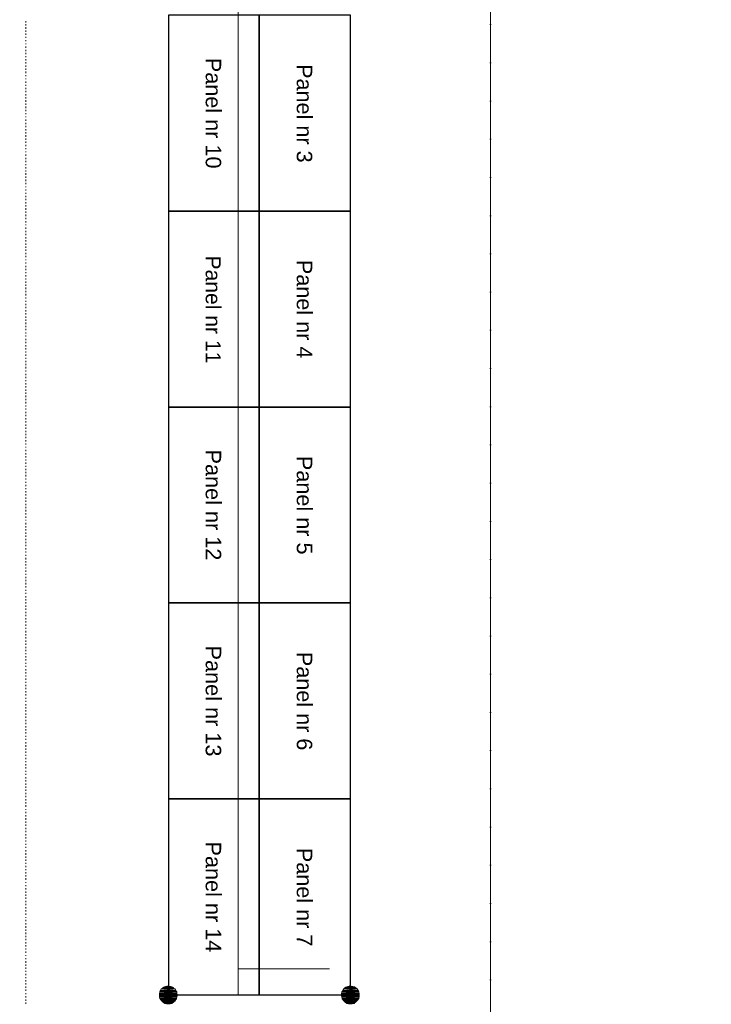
# Model space of a CAD drawing. Header units: centimetres. Extents: x -16053 to 7031, y -7778 to 254.
# Tile 169 of 256: x -5282 to -4629, y -3597 to -2667. Entities that reach past the tile are written whole.
import ezdxf

# ---------------------------------------------------------------- set-up
doc = ezdxf.new("R2010")
doc.units = ezdxf.units.CM
doc.header["$MEASUREMENT"] = 0
doc.linetypes.add('ACAD_ISO10W100', pattern=[18, 12, -3, 0, -3])
doc.layers.get('0').update_dxf_attribs({"linetype": 'CONTINUOUS'})
doc.layers.add('ODGROMÓWKA', color=3, linetype='ACAD_ISO10W100', lineweight=13)
doc.styles.add('Arial$001', font='arial.ttf', dxfattribs={"height": 2.232})

# ---------------------------------------------------------------- blocks, each defined once
blk = doc.blocks.new('G$C4A19DF77')
h = blk.add_hatch(color=1)
h.paths.add_polyline_path([(14.097, 122.84), (12.79, 122.84), (14.18, 122.708)])
h.paths.add_polyline_path([(12.79, 122.84), (14.18, 122.708), (12.741, 122.708)])
h = blk.add_hatch(color=1)
h.paths.add_polyline_path([(13.965, 122.923), (12.906, 122.923), (14.097, 122.84)])
h.paths.add_polyline_path([(12.906, 122.923), (14.097, 122.84), (12.823, 122.84)])
h.paths.add_polyline_path([(14.097, 122.84), (12.823, 122.84), (12.79, 122.84)])
h = blk.add_hatch(color=1)
h.paths.add_polyline_path([(13.965, 122.956), (12.956, 122.956), (13.965, 122.923)])
h.paths.add_polyline_path([(12.956, 122.956), (13.965, 122.923), (12.906, 122.923)])
h = blk.add_hatch(color=1)
h.paths.add_polyline_path([(13.849, 123.006), (13.039, 123.006), (13.965, 122.956)])
h.paths.add_polyline_path([(13.039, 123.006), (13.965, 122.956), (12.956, 122.956)])
h = blk.add_hatch(color=1)
h.paths.add_polyline_path([(13.8, 123.039), (13.088, 123.039), (13.849, 123.006)])
h.paths.add_polyline_path([(13.088, 123.039), (13.849, 123.006), (13.039, 123.006)])
h = blk.add_hatch(color=1)
h.paths.add_polyline_path([(13.717, 123.088), (13.204, 123.088), (13.8, 123.039)])
h.paths.add_polyline_path([(13.204, 123.088), (13.8, 123.039), (13.088, 123.039)])
h = blk.add_hatch(color=1)
h.paths.add_polyline_path([(13.551, 123.121), (13.336, 123.121), (13.684, 123.088)])
h.paths.add_polyline_path([(13.336, 123.121), (13.684, 123.088), (13.254, 123.088)])
h = blk.add_hatch(color=1)
h.paths.add_polyline_path([(31.306, 122.84), (30.032, 122.84), (31.388, 122.708)])
h.paths.add_polyline_path([(30.032, 122.84), (31.388, 122.708), (29.949, 122.708)])
h = blk.add_hatch(color=1)
h.paths.add_polyline_path([(31.206, 122.923), (30.114, 122.923), (31.306, 122.84)])
h.paths.add_polyline_path([(30.114, 122.923), (31.306, 122.84), (30.032, 122.84)])
h.paths.add_polyline_path([(31.306, 122.84), (30.032, 122.84)])
h.paths.add_polyline_path([(30.032, 122.84), (31.306, 122.84), (31.289, 122.84)])
h = blk.add_hatch(color=1)
h.paths.add_polyline_path([(31.173, 122.956), (30.147, 122.956), (31.206, 122.923)])
h.paths.add_polyline_path([(30.147, 122.956), (31.206, 122.923), (30.114, 122.923)])
h = blk.add_hatch(color=1)
h.paths.add_polyline_path([(31.091, 123.006), (30.247, 123.006), (31.173, 122.956)])
h.paths.add_polyline_path([(30.247, 123.006), (31.173, 122.956), (30.147, 122.956)])
h = blk.add_hatch(color=1)
h.paths.add_polyline_path([(31.041, 123.039), (30.329, 123.039), (31.091, 123.006)])
h.paths.add_polyline_path([(30.329, 123.039), (31.091, 123.006), (30.247, 123.006)])
h = blk.add_hatch(color=1)
h.paths.add_polyline_path([(30.909, 123.088), (30.412, 123.088), (31.041, 123.039)])
h.paths.add_polyline_path([(30.412, 123.088), (31.041, 123.039), (30.329, 123.039)])
h = blk.add_hatch(color=1)
h.paths.add_polyline_path([(30.743, 123.121), (30.578, 123.121), (30.875, 123.088)])
h.paths.add_polyline_path([(30.578, 123.121), (30.875, 123.088), (30.445, 123.088)])
blk.add_hatch(color=1).paths.add_polyline_path([(30.743, 123.121), (30.578, 123.121), (30.578, 123.138)])
h = blk.add_hatch(color=1)
h.paths.add_polyline_path([(14.263, 122.542), (12.658, 122.542), (14.263, 122.41)])
h.paths.add_polyline_path([(12.658, 122.542), (14.263, 122.41), (12.625, 122.41)])
h = blk.add_hatch(color=1)
h.paths.add_polyline_path([(14.263, 122.41), (12.625, 122.41), (14.313, 122.36)])
h.paths.add_polyline_path([(12.625, 122.41), (14.313, 122.36), (12.625, 122.36)])
h = blk.add_hatch(color=1)
h.paths.add_polyline_path([(14.313, 122.36), (12.625, 122.36), (14.313, 122.244)])
h.paths.add_polyline_path([(12.625, 122.36), (14.313, 122.244), (12.625, 122.244)])
h = blk.add_hatch(color=1)
h.paths.add_polyline_path([(14.313, 122.244), (12.625, 122.244), (14.313, 122.195)])
h.paths.add_polyline_path([(12.625, 122.244), (14.313, 122.195), (12.625, 122.195)])
h = blk.add_hatch(color=1)
h.paths.add_polyline_path([(14.313, 122.195), (12.625, 122.195), (14.263, 122.112)])
h.paths.add_polyline_path([(12.625, 122.195), (14.263, 122.112), (12.625, 122.112)])
h = blk.add_hatch(color=1)
h.paths.add_polyline_path([(14.263, 122.112), (12.625, 122.112), (14.263, 122.062)])
h.paths.add_polyline_path([(12.625, 122.112), (14.263, 122.062), (12.625, 122.062)])
h = blk.add_hatch(color=1)
h.paths.add_polyline_path([(14.263, 122.062), (12.625, 122.062), (14.23, 121.947)])
h.paths.add_polyline_path([(12.625, 122.062), (14.23, 121.947), (12.658, 121.947)])
h = blk.add_hatch(color=1)
h.paths.add_polyline_path([(14.18, 122.658), (12.708, 122.658), (14.263, 122.575)])
h.paths.add_polyline_path([(12.708, 122.658), (14.263, 122.575), (12.658, 122.575)])
h = blk.add_hatch(color=1)
h.paths.add_polyline_path([(14.263, 122.575), (12.658, 122.575), (14.263, 122.542)])
h.paths.add_polyline_path([(12.658, 122.575), (14.263, 122.542), (12.658, 122.542)])
h = blk.add_hatch(color=1)
h.paths.add_polyline_path([(14.23, 121.947), (12.658, 121.947), (14.23, 121.897)])
h.paths.add_polyline_path([(12.658, 121.947), (14.23, 121.897), (12.708, 121.897)])
h = blk.add_hatch(color=1)
h.paths.add_polyline_path([(14.18, 122.708), (12.741, 122.708), (14.18, 122.658)])
h.paths.add_polyline_path([(12.741, 122.708), (14.18, 122.658), (12.708, 122.658)])
h = blk.add_hatch(color=1)
h.paths.add_polyline_path([(14.23, 121.897), (12.708, 121.897), (14.147, 121.814)])
h.paths.add_polyline_path([(12.708, 121.897), (14.147, 121.814), (12.741, 121.814)])
h = blk.add_hatch(color=1)
h.paths.add_polyline_path([(31.471, 122.542), (29.85, 122.542), (31.504, 122.41)])
h.paths.add_polyline_path([(29.85, 122.542), (31.504, 122.41), (29.817, 122.41)])
h = blk.add_hatch(color=1)
h.paths.add_polyline_path([(31.504, 122.41), (29.817, 122.41), (31.504, 122.36)])
h.paths.add_polyline_path([(29.817, 122.41), (31.504, 122.36), (29.817, 122.36)])
h = blk.add_hatch(color=1)
h.paths.add_polyline_path([(31.504, 122.36), (29.817, 122.36), (31.504, 122.244)])
h.paths.add_polyline_path([(29.817, 122.36), (31.504, 122.244), (29.817, 122.244)])
h = blk.add_hatch(color=1)
h.paths.add_polyline_path([(31.504, 122.244), (29.817, 122.244), (31.504, 122.195)])
h.paths.add_polyline_path([(29.817, 122.244), (31.504, 122.195), (29.817, 122.195)])
h = blk.add_hatch(color=1)
h.paths.add_polyline_path([(31.504, 122.195), (29.817, 122.195), (31.504, 122.112)])
h.paths.add_polyline_path([(29.817, 122.195), (31.504, 122.112), (29.85, 122.112)])
h = blk.add_hatch(color=1)
h.paths.add_polyline_path([(31.422, 122.658), (29.949, 122.658), (31.471, 122.575)])
h.paths.add_polyline_path([(29.949, 122.658), (31.471, 122.575), (29.85, 122.575)])
h = blk.add_hatch(color=1)
h.paths.add_polyline_path([(31.471, 122.575), (29.85, 122.575), (31.471, 122.542)])
h.paths.add_polyline_path([(29.85, 122.575), (31.471, 122.542), (29.85, 122.542)])
h = blk.add_hatch(color=1)
h.paths.add_polyline_path([(31.504, 122.112), (29.85, 122.112), (31.471, 122.062)])
h.paths.add_polyline_path([(29.85, 122.112), (31.471, 122.062), (29.85, 122.062)])
h = blk.add_hatch(color=1)
h.paths.add_polyline_path([(31.471, 122.062), (29.85, 122.062), (31.471, 121.947)])
h.paths.add_polyline_path([(29.85, 122.062), (31.471, 121.947), (29.899, 121.947)])
h = blk.add_hatch(color=1)
h.paths.add_polyline_path([(31.471, 121.947), (29.899, 121.947), (31.422, 121.897)])
h.paths.add_polyline_path([(29.899, 121.947), (31.422, 121.897), (29.899, 121.897)])
h = blk.add_hatch(color=1)
h.paths.add_polyline_path([(31.422, 121.897), (29.899, 121.897), (31.388, 121.814)])
h.paths.add_polyline_path([(29.899, 121.897), (31.388, 121.814), (29.982, 121.814)])
h = blk.add_hatch(color=1)
h.paths.add_polyline_path([(31.388, 122.708), (29.949, 122.708), (31.422, 122.658)])
h.paths.add_polyline_path([(29.949, 122.708), (31.422, 122.658), (29.949, 122.658)])
h = blk.add_hatch(color=1)
h.paths.add_polyline_path([(14.147, 121.814), (12.741, 121.814), (14.147, 121.781)])
h.paths.add_polyline_path([(12.741, 121.814), (14.147, 121.781), (12.79, 121.781)])
h = blk.add_hatch(color=1)
h.paths.add_polyline_path([(14.147, 121.781), (12.79, 121.781), (14.064, 121.682)])
h.paths.add_polyline_path([(12.79, 121.781), (14.064, 121.682), (12.873, 121.682)])
h = blk.add_hatch(color=1)
h.paths.add_polyline_path([(14.064, 121.682), (12.873, 121.682), (14.015, 121.649)])
h.paths.add_polyline_path([(12.873, 121.682), (14.015, 121.649), (12.873, 121.649)])
h = blk.add_hatch(color=1)
h.paths.add_polyline_path([(14.015, 121.649), (12.873, 121.649), (13.932, 121.566)])
h.paths.add_polyline_path([(12.873, 121.649), (13.932, 121.566), (13.005, 121.566)])
h = blk.add_hatch(color=1)
h.paths.add_polyline_path([(13.882, 121.566), (13.005, 121.566), (13.8, 121.483)])
h.paths.add_polyline_path([(13.005, 121.566), (13.8, 121.483), (13.121, 121.483)])
h = blk.add_hatch(color=1)
h.paths.add_polyline_path([(13.767, 121.483), (13.171, 121.483), (13.634, 121.434)])
h.paths.add_polyline_path([(13.171, 121.483), (13.634, 121.434), (13.303, 121.434)])
h = blk.add_hatch(color=1)
h.paths.add_polyline_path([(31.388, 121.814), (29.982, 121.814), (31.339, 121.781)])
h.paths.add_polyline_path([(29.982, 121.814), (31.339, 121.781), (29.982, 121.781)])
h = blk.add_hatch(color=1)
h.paths.add_polyline_path([(31.339, 121.781), (29.982, 121.781), (31.256, 121.682)])
h.paths.add_polyline_path([(29.982, 121.781), (31.256, 121.682), (30.065, 121.682)])
h = blk.add_hatch(color=1)
h.paths.add_polyline_path([(31.256, 121.682), (30.065, 121.682), (31.206, 121.649)])
h.paths.add_polyline_path([(30.065, 121.682), (31.206, 121.649), (30.114, 121.649)])
h = blk.add_hatch(color=1)
h.paths.add_polyline_path([(31.206, 121.649), (30.114, 121.649), (31.124, 121.566)])
h.paths.add_polyline_path([(30.114, 121.649), (31.124, 121.566), (30.197, 121.566)])
h = blk.add_hatch(color=1)
h.paths.add_polyline_path([(31.091, 121.566), (30.247, 121.566), (31.008, 121.483)])
h.paths.add_polyline_path([(30.247, 121.566), (31.008, 121.483), (30.329, 121.483)])
h = blk.add_hatch(color=1)
h.paths.add_polyline_path([(30.958, 121.483), (30.363, 121.483), (30.826, 121.434)])
h.paths.add_polyline_path([(30.363, 121.483), (30.826, 121.434), (30.495, 121.434)])
at = {"color": 12, "linetype": 'Continuous', "lineweight": 18, "true_color": 0xb80000}
for points in [[(20.071, 122.277), (20.071, 251.852), (20.071, 251.852)], [(20.071, 124.743), (28.675, 124.743), (28.675, 124.743)]]:
    blk.add_lwpolyline(points, dxfattribs=at)
at = {"color": 3, "linetype": 'Continuous', "lineweight": 25}
for points in [[(13.469, 214.838), (13.469, 196.322), (22.056, 196.322), (22.056, 214.838)], [(22.056, 214.838), (22.056, 196.322), (30.66, 196.322), (30.66, 214.838)], [(13.469, 196.322), (13.469, 177.807), (22.056, 177.807), (22.056, 196.322)], [(22.056, 196.322), (22.056, 177.807), (30.66, 177.807), (30.66, 196.322)], [(13.469, 177.807), (13.469, 159.308), (22.056, 159.308), (22.056, 177.807)], [(22.056, 177.807), (22.056, 159.308), (30.66, 159.308), (30.66, 177.807)], [(13.469, 159.308), (13.469, 140.793), (22.056, 140.793), (22.056, 159.308)], [(22.056, 159.308), (22.056, 140.793), (30.66, 140.793), (30.66, 159.308)], [(13.469, 140.793), (13.469, 122.277), (22.056, 122.277), (22.056, 140.793)], [(22.056, 140.793), (22.056, 122.277), (30.66, 122.277), (30.66, 140.793)]]:
    blk.add_lwpolyline(points, close=True, dxfattribs=at)
at = {"color": 1, "linetype": 'Continuous', "lineweight": 5}
for points in [[(12.79, 122.84), (14.18, 122.708), (12.741, 122.708)], [(14.097, 122.84), (12.823, 122.84), (12.79, 122.84)], [(14.097, 122.84), (12.79, 122.84), (14.18, 122.708)], [(12.906, 122.923), (14.097, 122.84), (12.823, 122.84)], [(12.823, 122.84), (14.097, 122.84), (14.097, 122.84)], [(12.956, 122.956), (13.965, 122.923), (12.906, 122.923)], [(13.965, 122.923), (12.906, 122.923), (14.097, 122.84)], [(13.039, 123.006), (13.965, 122.956), (12.956, 122.956)], [(13.965, 122.956), (12.956, 122.956), (13.965, 122.923)], [(13.088, 123.039), (13.849, 123.006), (13.039, 123.006)], [(13.849, 123.006), (13.039, 123.006), (13.965, 122.956)], [(13.204, 123.088), (13.8, 123.039), (13.088, 123.039)], [(13.8, 123.039), (13.088, 123.039), (13.849, 123.006)], [(13.254, 123.088), (13.717, 123.088), (13.204, 123.088)], [(13.717, 123.088), (13.204, 123.088), (13.8, 123.039)], [(13.336, 123.121), (13.684, 123.088), (13.254, 123.088)], [(13.684, 123.088), (13.254, 123.088), (13.717, 123.088)], [(13.502, 123.121), (13.551, 123.121), (13.336, 123.121)], [(13.551, 123.121), (13.336, 123.121), (13.684, 123.088)], [(30.032, 122.84), (31.388, 122.708), (29.949, 122.708)], [(30.114, 122.923), (31.306, 122.84), (30.032, 122.84)], [(31.306, 122.84), (30.032, 122.84)], [(30.032, 122.84), (31.306, 122.84), (31.289, 122.84)], [(31.306, 122.84), (30.032, 122.84), (31.388, 122.708)], [(30.147, 122.956), (31.206, 122.923), (30.114, 122.923)], [(31.206, 122.923), (30.114, 122.923), (31.306, 122.84)], [(30.247, 123.006), (31.173, 122.956), (30.147, 122.956)], [(31.173, 122.956), (30.147, 122.956), (31.206, 122.923)], [(30.329, 123.039), (31.091, 123.006), (30.247, 123.006)], [(31.091, 123.006), (30.247, 123.006), (31.173, 122.956)], [(30.412, 123.088), (31.041, 123.039), (30.329, 123.039)], [(31.041, 123.039), (30.329, 123.039), (31.091, 123.006)], [(30.445, 123.088), (30.909, 123.088), (30.412, 123.088)], [(30.909, 123.088), (30.412, 123.088), (31.041, 123.039)], [(30.578, 123.121), (30.875, 123.088), (30.445, 123.088)], [(30.875, 123.088), (30.445, 123.088), (30.909, 123.088)], [(30.743, 123.121), (30.578, 123.121), (30.578, 123.138)], [(30.743, 123.121), (30.578, 123.121), (30.875, 123.088)], [(12.658, 122.542), (14.263, 122.41), (12.625, 122.41)], [(14.263, 122.41), (12.625, 122.41), (14.313, 122.36)], [(12.625, 122.41), (14.313, 122.36), (12.625, 122.36)], [(14.313, 122.36), (12.625, 122.36), (14.313, 122.244)], [(12.625, 122.36), (14.313, 122.244), (12.625, 122.244)], [(14.313, 122.244), (12.625, 122.244), (14.313, 122.195)], [(12.625, 122.244), (14.313, 122.195), (12.625, 122.195)], [(14.313, 122.195), (12.625, 122.195), (14.263, 122.112)], [(12.625, 122.195), (14.263, 122.112), (12.625, 122.112)], [(14.263, 122.112), (12.625, 122.112), (14.263, 122.062)], [(12.625, 122.112), (14.263, 122.062), (12.625, 122.062)], [(14.263, 122.062), (12.625, 122.062), (14.23, 121.947)], [(12.625, 122.062), (14.23, 121.947), (12.658, 121.947)], [(12.708, 122.658), (14.263, 122.575), (12.658, 122.575)], [(14.263, 122.575), (12.658, 122.575), (14.263, 122.542)], [(12.658, 122.575), (14.263, 122.542), (12.658, 122.542)], [(14.263, 122.542), (12.658, 122.542), (14.263, 122.41)], [(14.23, 121.947), (12.658, 121.947), (14.23, 121.897)], [(12.658, 121.947), (14.23, 121.897), (12.708, 121.897)], [(12.741, 122.708), (14.18, 122.658), (12.708, 122.658)], [(14.18, 122.658), (12.708, 122.658), (14.263, 122.575)], [(14.23, 121.897), (12.708, 121.897), (14.147, 121.814)], [(12.708, 121.897), (14.147, 121.814), (12.741, 121.814)], [(14.18, 122.708), (12.741, 122.708), (14.18, 122.658)], [(29.85, 122.542), (31.504, 122.41), (29.817, 122.41)], [(31.504, 122.41), (29.817, 122.41), (31.504, 122.36)], [(29.817, 122.41), (31.504, 122.36), (29.817, 122.36)], [(31.504, 122.36), (29.817, 122.36), (31.504, 122.244)], [(29.817, 122.36), (31.504, 122.244), (29.817, 122.244)], [(31.504, 122.244), (29.817, 122.244), (31.504, 122.195)], [(29.817, 122.244), (31.504, 122.195), (29.817, 122.195)], [(31.504, 122.195), (29.817, 122.195), (31.504, 122.112)], [(29.817, 122.195), (31.504, 122.112), (29.85, 122.112)], [(29.949, 122.658), (31.471, 122.575), (29.85, 122.575)], [(31.471, 122.575), (29.85, 122.575), (31.471, 122.542)], [(29.85, 122.575), (31.471, 122.542), (29.85, 122.542)], [(31.471, 122.542), (29.85, 122.542), (31.504, 122.41)], [(31.504, 122.112), (29.85, 122.112), (31.471, 122.062)], [(29.85, 122.112), (31.471, 122.062), (29.85, 122.062)], [(31.471, 122.062), (29.85, 122.062), (31.471, 121.947)], [(29.85, 122.062), (31.471, 121.947), (29.899, 121.947)], [(31.471, 121.947), (29.899, 121.947), (31.422, 121.897)], [(29.899, 121.947), (31.422, 121.897), (29.899, 121.897)], [(31.422, 121.897), (29.899, 121.897), (31.388, 121.814)], [(29.899, 121.897), (31.388, 121.814), (29.982, 121.814)], [(31.388, 122.708), (29.949, 122.708), (31.422, 122.658)], [(29.949, 122.708), (31.422, 122.658), (29.949, 122.658)], [(31.422, 122.658), (29.949, 122.658), (31.471, 122.575)], [(14.147, 121.814), (12.741, 121.814), (14.147, 121.781)], [(12.741, 121.814), (14.147, 121.781), (12.79, 121.781)], [(14.147, 121.781), (12.79, 121.781), (14.064, 121.682)], [(12.79, 121.781), (14.064, 121.682), (12.873, 121.682)], [(14.064, 121.682), (12.873, 121.682), (14.015, 121.649)], [(12.873, 121.682), (14.015, 121.649), (12.873, 121.649)], [(14.015, 121.649), (12.873, 121.649), (13.932, 121.566)], [(12.873, 121.649), (13.932, 121.566), (13.005, 121.566)], [(13.882, 121.566), (13.882, 121.566), (13.005, 121.566)], [(13.882, 121.566), (13.005, 121.566), (13.932, 121.566)], [(13.882, 121.566), (13.005, 121.566), (13.8, 121.483)], [(13.005, 121.566), (13.8, 121.483), (13.121, 121.483)], [(13.8, 121.483), (13.121, 121.483), (13.767, 121.483)], [(13.121, 121.483), (13.767, 121.483), (13.171, 121.483)], [(13.767, 121.483), (13.171, 121.483), (13.634, 121.434)], [(13.171, 121.483), (13.634, 121.434), (13.303, 121.434)], [(13.634, 121.434), (13.551, 121.434), (13.303, 121.434)], [(13.551, 121.434), (13.303, 121.434)], [(13.303, 121.434), (13.551, 121.434), (13.469, 121.434)], [(31.388, 121.814), (29.982, 121.814), (31.339, 121.781)], [(29.982, 121.814), (31.339, 121.781), (29.982, 121.781)], [(31.339, 121.781), (29.982, 121.781), (31.256, 121.682)], [(29.982, 121.781), (31.256, 121.682), (30.065, 121.682)], [(31.256, 121.682), (30.065, 121.682), (31.206, 121.649)], [(30.065, 121.682), (31.206, 121.649), (30.114, 121.649)], [(31.206, 121.649), (30.114, 121.649), (31.124, 121.566)], [(30.114, 121.649), (31.124, 121.566), (30.197, 121.566)], [(31.124, 121.566), (30.197, 121.566), (31.091, 121.566)], [(30.197, 121.566), (31.091, 121.566), (30.247, 121.566)], [(31.091, 121.566), (30.247, 121.566), (31.008, 121.483)], [(30.247, 121.566), (31.008, 121.483), (30.329, 121.483)], [(31.008, 121.483), (30.329, 121.483), (30.958, 121.483)], [(30.329, 121.483), (30.958, 121.483), (30.363, 121.483)], [(30.958, 121.483), (30.363, 121.483), (30.826, 121.434)], [(30.363, 121.483), (30.826, 121.434), (30.495, 121.434)], [(30.495, 121.434), (30.528, 121.434), (30.793, 121.434)], [(30.495, 121.434), (30.826, 121.434), (30.793, 121.434)], [(30.528, 121.434), (30.793, 121.434), (30.71, 121.434)]]:
    blk.add_lwpolyline(points, close=True, dxfattribs=at)
at = {"color": 3, "style": 'Arial$001'}
for s, height, p in [('Panel nr 10', 1.46482, (16.993, 210.817)), ('Panel nr 3', 1.4618, (25.597, 210.221)), ('Panel nr 11', 1.42629, (16.993, 192.136)), ('Panel nr 4', 1.4615, (25.597, 191.723)), ('Panel nr 12', 1.46484, (16.993, 173.803)), ('Panel nr 5', 1.464, (25.597, 173.207)), ('Panel nr 13', 1.46709, (16.993, 155.287)), ('Panel nr 6', 1.4618, (25.597, 154.692)), ('Panel nr 14', 1.46484, (16.993, 136.772)), ('Panel nr 7', 1.4615, (25.597, 136.176))]:
    blk.add_text(s, height=height, rotation=270, dxfattribs=at).set_placement(p)

msp = doc.modelspace()

# ---------------------------------------------------------------- linework, layer by layer
at = {"color": 252, "linetype": 'Continuous', "lineweight": 9, "true_color": 0x989898}
msp.add_lwpolyline([(-4837.359, -4708.792), (-4837.359, -1350.534), (-4837.359, -800.583), (-4358.034, -325.557)], dxfattribs=at)
at = {"color": 254, "linetype": 'Continuous', "lineweight": 5, "true_color": 0xfdc4fd}
for points in [[(-5276.493, -2668.267), (-5276.493, -2669.59), (-5276.493, -2669.59)], [(-5276.493, -2671.244), (-5276.493, -2672.567), (-5276.493, -2672.567)], [(-5276.493, -2674.221), (-5276.493, -2675.544), (-5276.493, -2675.544)], [(-5276.493, -2677.198), (-5276.493, -2678.521), (-5276.493, -2678.521)], [(-5276.493, -2680.175), (-5276.493, -2681.333), (-5276.493, -2681.333)], [(-5276.493, -2683.152), (-5276.493, -2684.31), (-5276.493, -2684.31)], [(-5276.493, -2686.46), (-5276.493, -2687.287), (-5276.493, -2687.287)], [(-5276.493, -2689.438), (-5276.493, -2690.265), (-5276.493, -2690.265)], [(-5276.493, -2692.415), (-5276.493, -2693.738), (-5276.493, -2693.738)], [(-5276.493, -2695.392), (-5276.493, -2696.715), (-5276.493, -2696.715)], [(-5276.493, -2698.369), (-5276.493, -2699.692), (-5276.493, -2699.692)], [(-5276.493, -2701.346), (-5276.493, -2702.504), (-5276.493, -2702.504)], [(-5276.493, -2704.323), (-5276.493, -2705.481), (-5276.493, -2705.481)], [(-5276.493, -2707.301), (-5276.493, -2708.458), (-5276.493, -2708.458)], [(-5276.493, -2710.278), (-5276.493, -2711.436), (-5276.493, -2711.436)], [(-5276.493, -2713.09), (-5276.493, -2714.413), (-5276.493, -2714.413)], [(-5276.493, -2716.067), (-5276.493, -2717.39), (-5276.493, -2717.39)], [(-5276.493, -2719.54), (-5276.493, -2720.367), (-5276.493, -2720.367)], [(-5276.493, -2722.517), (-5276.493, -2723.344), (-5276.493, -2723.344)], [(-5276.493, -2725.494), (-5276.493, -2726.652), (-5276.493, -2726.652)], [(-5276.493, -2728.472), (-5276.493, -2729.629), (-5276.493, -2729.629)], [(-5276.493, -2731.449), (-5276.493, -2732.607), (-5276.493, -2732.607)], [(-5276.493, -2734.261), (-5276.493, -2735.584), (-5276.493, -2735.584)], [(-5276.493, -2737.238), (-5276.493, -2738.561), (-5276.493, -2738.561)], [(-5276.493, -2740.215), (-5276.493, -2741.538), (-5276.493, -2741.538)], [(-5276.493, -2743.192), (-5276.493, -2744.515), (-5276.493, -2744.515)], [(-5276.493, -2746.169), (-5276.493, -2747.493), (-5276.493, -2747.493)], [(-5276.493, -2749.147), (-5276.493, -2750.47), (-5276.493, -2750.47)], [(-5276.493, -2752.124), (-5276.493, -2753.447), (-5276.493, -2753.447)], [(-5276.493, -2755.432), (-5276.493, -2756.424), (-5276.493, -2756.424)], [(-5276.493, -2758.409), (-5276.493, -2759.236), (-5276.493, -2759.236)], [(-5276.493, -2761.386), (-5276.493, -2762.709), (-5276.493, -2762.709)], [(-5276.493, -2764.363), (-5276.493, -2765.686), (-5276.493, -2765.686)], [(-5276.493, -2767.34), (-5276.493, -2768.664), (-5276.493, -2768.664)], [(-5276.493, -2770.318), (-5276.493, -2771.641), (-5276.493, -2771.641)], [(-5276.493, -2773.295), (-5276.493, -2774.618), (-5276.493, -2774.618)], [(-5276.493, -2776.272), (-5276.493, -2777.595), (-5276.493, -2777.595)], [(-5276.493, -2779.249), (-5276.493, -2780.407), (-5276.493, -2780.407)], [(-5276.493, -2782.226), (-5276.493, -2783.384), (-5276.493, -2783.384)], [(-5276.493, -2785.203), (-5276.493, -2786.361), (-5276.493, -2786.361)], [(-5276.493, -2788.511), (-5276.493, -2789.338), (-5276.493, -2789.338)], [(-5276.493, -2791.489), (-5276.493, -2792.316), (-5276.493, -2792.316)], [(-5276.493, -2794.466), (-5276.493, -2795.789), (-5276.493, -2795.789)], [(-5276.493, -2797.443), (-5276.493, -2798.766), (-5276.493, -2798.766)], [(-5276.493, -2800.42), (-5276.493, -2801.578), (-5276.493, -2801.578)], [(-5276.493, -2803.397), (-5276.493, -2804.555), (-5276.493, -2804.555)], [(-5276.493, -2806.375), (-5276.493, -2807.532), (-5276.493, -2807.532)], [(-5276.493, -2809.352), (-5276.493, -2810.509), (-5276.493, -2810.509)], [(-5276.493, -2812.163), (-5276.493, -2813.487), (-5276.493, -2813.487)], [(-5276.493, -2815.141), (-5276.493, -2816.464), (-5276.493, -2816.464)], [(-5276.493, -2818.118), (-5276.493, -2819.441), (-5276.493, -2819.441)], [(-5276.493, -2821.095), (-5276.493, -2822.418), (-5276.493, -2822.418)], [(-5276.493, -2824.568), (-5276.493, -2825.395), (-5276.493, -2825.395)], [(-5276.493, -2827.546), (-5276.493, -2828.373), (-5276.493, -2828.373)], [(-5276.493, -2830.523), (-5276.493, -2831.681), (-5276.493, -2831.681)], [(-5276.493, -2833.335), (-5276.493, -2834.658), (-5276.493, -2834.658)], [(-5276.493, -2836.312), (-5276.493, -2837.635), (-5276.493, -2837.635)], [(-5276.493, -2839.289), (-5276.493, -2840.612), (-5276.493, -2840.612)], [(-5276.493, -2842.266), (-5276.493, -2843.589), (-5276.493, -2843.589)], [(-5276.493, -2845.243), (-5276.493, -2846.566), (-5276.493, -2846.566)], [(-5276.493, -2848.22), (-5276.493, -2849.544), (-5276.493, -2849.544)], [(-5276.493, -2851.198), (-5276.493, -2852.521), (-5276.493, -2852.521)], [(-5276.493, -2854.175), (-5276.493, -2855.498), (-5276.493, -2855.498)], [(-5276.493, -2857.483), (-5276.493, -2858.475), (-5276.493, -2858.475)], [(-5276.493, -2860.46), (-5276.493, -2861.287), (-5276.493, -2861.287)], [(-5276.493, -2863.437), (-5276.493, -2864.76), (-5276.493, -2864.76)], [(-5276.493, -2866.414), (-5276.493, -2867.737), (-5276.493, -2867.737)], [(-5276.493, -2869.391), (-5276.493, -2870.715), (-5276.493, -2870.715)], [(-5276.493, -2872.369), (-5276.493, -2873.692), (-5276.493, -2873.692)], [(-5276.493, -2875.346), (-5276.493, -2876.669), (-5276.493, -2876.669)], [(-5276.493, -2878.323), (-5276.493, -2879.646), (-5276.493, -2879.646)], [(-5276.493, -2881.3), (-5276.493, -2882.458), (-5276.493, -2882.458)], [(-5276.493, -2884.277), (-5276.493, -2885.435), (-5276.493, -2885.435)], [(-5276.493, -2887.255), (-5276.493, -2888.412), (-5276.493, -2888.412)], [(-5276.493, -2890.232), (-5276.493, -2891.39), (-5276.493, -2891.39)], [(-5276.493, -2893.54), (-5276.493, -2894.367), (-5276.493, -2894.367)], [(-5276.493, -2896.517), (-5276.493, -2897.344), (-5276.493, -2897.344)], [(-5276.493, -2899.494), (-5276.493, -2900.817), (-5276.493, -2900.817)], [(-5276.493, -2902.471), (-5276.493, -2903.629), (-5276.493, -2903.629)], [(-5276.493, -2905.448), (-5276.493, -2906.606), (-5276.493, -2906.606)], [(-5276.493, -2908.426), (-5276.493, -2909.583), (-5276.493, -2909.583)], [(-5276.493, -2911.403), (-5276.493, -2912.561), (-5276.493, -2912.561)], [(-5276.493, -2914.215), (-5276.493, -2915.538), (-5276.493, -2915.538)], [(-5276.493, -2917.192), (-5276.493, -2918.515), (-5276.493, -2918.515)], [(-5276.493, -2920.169), (-5276.493, -2921.492), (-5276.493, -2921.492)], [(-5276.493, -2923.146), (-5276.493, -2924.469), (-5276.493, -2924.469)], [(-5276.493, -2926.123), (-5276.493, -2927.446), (-5276.493, -2927.446)], [(-5276.493, -2929.597), (-5276.493, -2930.424), (-5276.493, -2930.424)], [(-5276.493, -2932.574), (-5276.493, -2933.732), (-5276.493, -2933.732)], [(-5276.493, -2935.386), (-5276.493, -2936.709), (-5276.493, -2936.709)], [(-5276.493, -2938.363), (-5276.493, -2939.686), (-5276.493, -2939.686)], [(-5276.493, -2941.34), (-5276.493, -2942.663), (-5276.493, -2942.663)], [(-5276.493, -2944.317), (-5276.493, -2945.64), (-5276.493, -2945.64)], [(-5276.493, -2947.294), (-5276.493, -2948.618), (-5276.493, -2948.618)], [(-5276.493, -2950.272), (-5276.493, -2951.595), (-5276.493, -2951.595)], [(-5276.493, -2953.249), (-5276.493, -2954.572), (-5276.493, -2954.572)], [(-5276.493, -2956.226), (-5276.493, -2957.549), (-5276.493, -2957.549)], [(-5276.493, -2959.203), (-5276.493, -2960.361), (-5276.493, -2960.361)], [(-5276.493, -2962.511), (-5276.493, -2963.338), (-5276.493, -2963.338)], [(-5276.493, -2965.488), (-5276.493, -2966.315), (-5276.493, -2966.315)], [(-5276.493, -2968.465), (-5276.493, -2969.789), (-5276.493, -2969.789)], [(-5276.493, -2971.443), (-5276.493, -2972.766), (-5276.493, -2972.766)], [(-5276.493, -2974.42), (-5276.493, -2975.743), (-5276.493, -2975.743)], [(-5276.493, -2977.397), (-5276.493, -2978.72), (-5276.493, -2978.72)], [(-5276.493, -2980.374), (-5276.493, -2981.532), (-5276.493, -2981.532)], [(-5276.493, -2983.351), (-5276.493, -2984.509), (-5276.493, -2984.509)], [(-5276.493, -2986.328), (-5276.493, -2987.486), (-5276.493, -2987.486)], [(-5276.493, -2989.306), (-5276.493, -2990.463), (-5276.493, -2990.463)], [(-5276.493, -2992.117), (-5276.493, -2993.441), (-5276.493, -2993.441)], [(-5276.493, -2995.095), (-5276.493, -2996.418), (-5276.493, -2996.418)], [(-5276.493, -2998.568), (-5276.493, -2999.395), (-5276.493, -2999.395)], [(-5276.493, -3001.545), (-5276.493, -3002.703), (-5276.493, -3002.703)], [(-5276.493, -3004.522), (-5276.493, -3005.68), (-5276.493, -3005.68)], [(-5276.493, -3007.5), (-5276.493, -3008.657), (-5276.493, -3008.657)], [(-5276.493, -3010.477), (-5276.493, -3011.634), (-5276.493, -3011.634)], [(-5276.493, -3013.288), (-5276.493, -3014.612), (-5276.493, -3014.612)], [(-5276.493, -3016.266), (-5276.493, -3017.589), (-5276.493, -3017.589)], [(-5276.493, -3019.243), (-5276.493, -3020.566), (-5276.493, -3020.566)], [(-5276.493, -3022.22), (-5276.493, -3023.543), (-5276.493, -3023.543)], [(-5276.493, -3025.197), (-5276.493, -3026.52), (-5276.493, -3026.52)], [(-5276.493, -3028.174), (-5276.493, -3029.498), (-5276.493, -3029.498)], [(-5276.493, -3031.648), (-5276.493, -3032.475), (-5276.493, -3032.475)], [(-5276.493, -3034.46), (-5276.493, -3035.452), (-5276.493, -3035.452)], [(-5276.493, -3037.437), (-5276.493, -3038.76), (-5276.493, -3038.76)], [(-5276.493, -3040.414), (-5276.493, -3041.737), (-5276.493, -3041.737)], [(-5276.493, -3043.391), (-5276.493, -3044.714), (-5276.493, -3044.714)], [(-5276.493, -3046.368), (-5276.493, -3047.691), (-5276.493, -3047.691)], [(-5276.493, -3049.345), (-5276.493, -3050.669), (-5276.493, -3050.669)], [(-5276.493, -3052.323), (-5276.493, -3053.646), (-5276.493, -3053.646)], [(-5276.493, -3055.3), (-5276.493, -3056.623), (-5276.493, -3056.623)], [(-5276.493, -3058.277), (-5276.493, -3059.6), (-5276.493, -3059.6)], [(-5276.493, -3061.254), (-5276.493, -3062.412), (-5276.493, -3062.412)], [(-5276.493, -3064.231), (-5276.493, -3065.389), (-5276.493, -3065.389)], [(-5276.493, -3067.539), (-5276.493, -3068.366), (-5276.493, -3068.366)], [(-5276.493, -3070.516), (-5276.493, -3071.343), (-5276.493, -3071.343)], [(-5276.493, -3073.494), (-5276.493, -3074.817), (-5276.493, -3074.817)], [(-5276.493, -3076.471), (-5276.493, -3077.794), (-5276.493, -3077.794)], [(-5276.493, -3079.448), (-5276.493, -3080.771), (-5276.493, -3080.771)], [(-5276.493, -3082.425), (-5276.493, -3083.583), (-5276.493, -3083.583)], [(-5276.493, -3085.402), (-5276.493, -3086.56), (-5276.493, -3086.56)], [(-5276.493, -3088.38), (-5276.493, -3089.537), (-5276.493, -3089.537)], [(-5276.493, -3091.357), (-5276.493, -3092.515), (-5276.493, -3092.515)], [(-5276.493, -3094.169), (-5276.493, -3095.492), (-5276.493, -3095.492)], [(-5276.493, -3097.146), (-5276.493, -3098.469), (-5276.493, -3098.469)], [(-5276.493, -3100.619), (-5276.493, -3101.446), (-5276.493, -3101.446)], [(-5276.493, -3103.596), (-5276.493, -3104.423), (-5276.493, -3104.423)], [(-5276.493, -3106.573), (-5276.493, -3107.731), (-5276.493, -3107.731)], [(-5276.493, -3109.551), (-5276.493, -3110.708), (-5276.493, -3110.708)], [(-5276.493, -3112.528), (-5276.493, -3113.686), (-5276.493, -3113.686)], [(-5276.493, -3115.34), (-5276.493, -3116.663), (-5276.493, -3116.663)], [(-5276.493, -3118.317), (-5276.493, -3119.64), (-5276.493, -3119.64)], [(-5276.493, -3121.294), (-5276.493, -3122.617), (-5276.493, -3122.617)], [(-5276.493, -3124.271), (-5276.493, -3125.594), (-5276.493, -3125.594)], [(-5276.493, -3127.248), (-5276.493, -3128.571), (-5276.493, -3128.571)], [(-5276.493, -3130.225), (-5276.493, -3131.549), (-5276.493, -3131.549)], [(-5276.493, -3133.203), (-5276.493, -3134.526), (-5276.493, -3134.526)], [(-5276.493, -3136.511), (-5276.493, -3137.503), (-5276.493, -3137.503)], [(-5276.493, -3139.488), (-5276.493, -3140.315), (-5276.493, -3140.315)], [(-5276.493, -3142.465), (-5276.493, -3143.788), (-5276.493, -3143.788)], [(-5276.493, -3145.442), (-5276.493, -3146.765), (-5276.493, -3146.765)], [(-5276.493, -3148.419), (-5276.493, -3149.743), (-5276.493, -3149.743)], [(-5276.493, -3151.396), (-5276.493, -3152.72), (-5276.493, -3152.72)], [(-5276.493, -3154.374), (-5276.493, -3155.697), (-5276.493, -3155.697)], [(-5276.493, -3157.351), (-5276.493, -3158.674), (-5276.493, -3158.674)], [(-5276.493, -3160.328), (-5276.493, -3161.486), (-5276.493, -3161.486)], [(-5276.493, -3163.305), (-5276.493, -3164.463), (-5276.493, -3164.463)], [(-5276.493, -3166.282), (-5276.493, -3167.44), (-5276.493, -3167.44)], [(-5276.493, -3169.59), (-5276.493, -3170.417), (-5276.493, -3170.417)], [(-5276.493, -3172.568), (-5276.493, -3173.395), (-5276.493, -3173.395)], [(-5276.493, -3175.545), (-5276.493, -3176.868), (-5276.493, -3176.868)], [(-5276.493, -3178.522), (-5276.493, -3179.845), (-5276.493, -3179.845)], [(-5276.493, -3181.499), (-5276.493, -3182.657), (-5276.493, -3182.657)], [(-5276.493, -3184.476), (-5276.493, -3185.634), (-5276.493, -3185.634)], [(-5276.493, -3187.453), (-5276.493, -3188.611), (-5276.493, -3188.611)], [(-5276.493, -3190.431), (-5276.493, -3191.588), (-5276.493, -3191.588)], [(-5276.493, -3193.242), (-5276.493, -3194.566), (-5276.493, -3194.566)], [(-5276.493, -3196.22), (-5276.493, -3197.543), (-5276.493, -3197.543)], [(-5276.493, -3199.197), (-5276.493, -3200.52), (-5276.493, -3200.52)], [(-5276.493, -3202.174), (-5276.493, -3203.497), (-5276.493, -3203.497)], [(-5276.493, -3205.647), (-5276.493, -3206.474), (-5276.493, -3206.474)], [(-5276.493, -3208.624), (-5276.493, -3209.451), (-5276.493, -3209.451)], [(-5276.493, -3211.602), (-5276.493, -3212.759), (-5276.493, -3212.759)], [(-5276.493, -3214.413), (-5276.493, -3215.737), (-5276.493, -3215.737)], [(-5276.493, -3217.391), (-5276.493, -3218.714), (-5276.493, -3218.714)], [(-5276.493, -3220.368), (-5276.493, -3221.691), (-5276.493, -3221.691)], [(-5276.493, -3223.345), (-5276.493, -3224.668), (-5276.493, -3224.668)], [(-5276.493, -3226.322), (-5276.493, -3227.645), (-5276.493, -3227.645)], [(-5276.493, -3229.299), (-5276.493, -3230.623), (-5276.493, -3230.623)], [(-5276.493, -3232.277), (-5276.493, -3233.6), (-5276.493, -3233.6)], [(-5276.493, -3235.254), (-5276.493, -3236.577), (-5276.493, -3236.577)], [(-5276.493, -3238.562), (-5276.493, -3239.554), (-5276.493, -3239.554)], [(-5276.493, -3241.539), (-5276.493, -3242.366), (-5276.493, -3242.366)], [(-5276.493, -3244.516), (-5276.493, -3245.839), (-5276.493, -3245.839)], [(-5276.493, -3247.493), (-5276.493, -3248.816), (-5276.493, -3248.816)], [(-5276.493, -3250.47), (-5276.493, -3251.794), (-5276.493, -3251.794)], [(-5276.493, -3253.448), (-5276.493, -3254.771), (-5276.493, -3254.771)], [(-5276.493, -3256.425), (-5276.493, -3257.748), (-5276.493, -3257.748)], [(-5276.493, -3259.402), (-5276.493, -3260.725), (-5276.493, -3260.725)], [(-5276.493, -3262.379), (-5276.493, -3263.537), (-5276.493, -3263.537)], [(-5276.493, -3265.356), (-5276.493, -3266.514), (-5276.493, -3266.514)], [(-5276.493, -3268.333), (-5276.493, -3269.491), (-5276.493, -3269.491)], [(-5276.493, -3271.311), (-5276.493, -3272.468), (-5276.493, -3272.468)], [(-5276.493, -3274.619), (-5276.493, -3275.446), (-5276.493, -3275.446)], [(-5276.493, -3277.596), (-5276.493, -3278.423), (-5276.493, -3278.423)], [(-5276.493, -3280.573), (-5276.493, -3281.896), (-5276.493, -3281.896)], [(-5276.493, -3283.55), (-5276.493, -3284.708), (-5276.493, -3284.708)], [(-5276.493, -3286.527), (-5276.493, -3287.685), (-5276.493, -3287.685)], [(-5276.493, -3289.505), (-5276.493, -3290.662), (-5276.493, -3290.662)], [(-5276.493, -3292.482), (-5276.493, -3293.639), (-5276.493, -3293.639)], [(-5276.493, -3295.293), (-5276.493, -3296.617), (-5276.493, -3296.617)], [(-5276.493, -3298.271), (-5276.493, -3299.594), (-5276.493, -3299.594)], [(-5276.493, -3301.248), (-5276.493, -3302.571), (-5276.493, -3302.571)], [(-5276.493, -3304.225), (-5276.493, -3305.548), (-5276.493, -3305.548)], [(-5276.493, -3307.698), (-5276.493, -3308.525), (-5276.493, -3308.525)], [(-5276.493, -3310.676), (-5276.493, -3311.503), (-5276.493, -3311.503)], [(-5276.493, -3313.653), (-5276.493, -3314.811), (-5276.493, -3314.811)], [(-5276.493, -3316.465), (-5276.493, -3317.788), (-5276.493, -3317.788)], [(-5276.493, -3319.442), (-5276.493, -3320.765), (-5276.493, -3320.765)], [(-5276.493, -3322.419), (-5276.493, -3323.742), (-5276.493, -3323.742)], [(-5276.493, -3325.396), (-5276.493, -3326.719), (-5276.493, -3326.719)], [(-5276.493, -3328.373), (-5276.493, -3329.696), (-5276.493, -3329.696)], [(-5276.493, -3331.35), (-5276.493, -3332.674), (-5276.493, -3332.674)], [(-5276.493, -3334.328), (-5276.493, -3335.651), (-5276.493, -3335.651)], [(-5276.493, -3337.305), (-5276.493, -3338.628), (-5276.493, -3338.628)], [(-5276.493, -3340.282), (-5276.493, -3341.44), (-5276.493, -3341.44)], [(-5276.493, -3343.59), (-5276.493, -3344.417), (-5276.493, -3344.417)], [(-5276.493, -3346.567), (-5276.493, -3347.394), (-5276.493, -3347.394)], [(-5276.493, -3349.544), (-5276.493, -3350.867), (-5276.493, -3350.867)], [(-5276.493, -3352.521), (-5276.493, -3353.845), (-5276.493, -3353.845)], [(-5276.493, -3355.499), (-5276.493, -3356.822), (-5276.493, -3356.822)], [(-5276.493, -3358.476), (-5276.493, -3359.799), (-5276.493, -3359.799)], [(-5276.493, -3361.453), (-5276.493, -3362.611), (-5276.493, -3362.611)], [(-5276.493, -3364.43), (-5276.493, -3365.588), (-5276.493, -3365.588)], [(-5276.493, -3367.407), (-5276.493, -3368.565), (-5276.493, -3368.565)], [(-5276.493, -3370.385), (-5276.493, -3371.542), (-5276.493, -3371.542)], [(-5276.493, -3373.196), (-5276.493, -3374.52), (-5276.493, -3374.52)], [(-5276.493, -3376.67), (-5276.493, -3377.497), (-5276.493, -3377.497)], [(-5276.493, -3379.647), (-5276.493, -3380.474), (-5276.493, -3380.474)], [(-5276.493, -3382.624), (-5276.493, -3383.782), (-5276.493, -3383.782)], [(-5276.493, -3385.601), (-5276.493, -3386.759), (-5276.493, -3386.759)], [(-5276.493, -3388.578), (-5276.493, -3389.736), (-5276.493, -3389.736)], [(-5276.493, -3391.556), (-5276.493, -3392.713), (-5276.493, -3392.713)], [(-5276.493, -3394.367), (-5276.493, -3395.691), (-5276.493, -3395.691)], [(-5276.493, -3397.345), (-5276.493, -3398.668), (-5276.493, -3398.668)], [(-5276.493, -3400.322), (-5276.493, -3401.645), (-5276.493, -3401.645)], [(-5276.493, -3403.299), (-5276.493, -3404.622), (-5276.493, -3404.622)], [(-5276.493, -3406.276), (-5276.493, -3407.599), (-5276.493, -3407.599)], [(-5276.493, -3409.253), (-5276.493, -3410.576), (-5276.493, -3410.576)], [(-5276.493, -3412.727), (-5276.493, -3413.554), (-5276.493, -3413.554)], [(-5276.493, -3415.538), (-5276.493, -3416.531), (-5276.493, -3416.531)], [(-5276.493, -3418.516), (-5276.493, -3419.839), (-5276.493, -3419.839)], [(-5276.493, -3421.493), (-5276.493, -3422.816), (-5276.493, -3422.816)], [(-5276.493, -3424.47), (-5276.493, -3425.793), (-5276.493, -3425.793)], [(-5276.493, -3427.447), (-5276.493, -3428.77), (-5276.493, -3428.77)], [(-5276.493, -3430.424), (-5276.493, -3431.748), (-5276.493, -3431.748)], [(-5276.493, -3433.402), (-5276.493, -3434.725), (-5276.493, -3434.725)], [(-5276.493, -3436.379), (-5276.493, -3437.702), (-5276.493, -3437.702)], [(-5276.493, -3439.356), (-5276.493, -3440.679), (-5276.493, -3440.679)], [(-5276.493, -3442.333), (-5276.493, -3443.491), (-5276.493, -3443.491)], [(-5276.493, -3445.641), (-5276.493, -3446.468), (-5276.493, -3446.468)], [(-5276.493, -3448.618), (-5276.493, -3449.445), (-5276.493, -3449.445)], [(-5276.493, -3451.595), (-5276.493, -3452.919), (-5276.493, -3452.919)], [(-5276.493, -3454.573), (-5276.493, -3455.896), (-5276.493, -3455.896)], [(-5276.493, -3457.55), (-5276.493, -3458.873), (-5276.493, -3458.873)], [(-5276.493, -3460.527), (-5276.493, -3461.85), (-5276.493, -3461.85)], [(-5276.493, -3463.504), (-5276.493, -3464.662), (-5276.493, -3464.662)], [(-5276.493, -3466.481), (-5276.493, -3467.639), (-5276.493, -3467.639)], [(-5276.493, -3469.458), (-5276.493, -3470.616), (-5276.493, -3470.616)], [(-5276.493, -3472.436), (-5276.493, -3473.593), (-5276.493, -3473.593)], [(-5276.493, -3475.247), (-5276.493, -3476.571), (-5276.493, -3476.571)], [(-5276.493, -3478.225), (-5276.493, -3479.548), (-5276.493, -3479.548)], [(-5276.493, -3481.698), (-5276.493, -3482.525), (-5276.493, -3482.525)], [(-5276.493, -3484.675), (-5276.493, -3485.502), (-5276.493, -3485.502)], [(-5276.493, -3487.652), (-5276.493, -3488.81), (-5276.493, -3488.81)], [(-5276.493, -3490.63), (-5276.493, -3491.787), (-5276.493, -3491.787)], [(-5276.493, -3493.607), (-5276.493, -3494.764), (-5276.493, -3494.764)], [(-5276.493, -3496.418), (-5276.493, -3497.742), (-5276.493, -3497.742)], [(-5276.493, -3499.396), (-5276.493, -3500.719), (-5276.493, -3500.719)], [(-5276.493, -3502.373), (-5276.493, -3503.696), (-5276.493, -3503.696)], [(-5276.493, -3505.35), (-5276.493, -3506.673), (-5276.493, -3506.673)], [(-5276.493, -3508.327), (-5276.493, -3509.65), (-5276.493, -3509.65)], [(-5276.493, -3511.304), (-5276.493, -3512.628), (-5276.493, -3512.628)], [(-5276.493, -3514.778), (-5276.493, -3515.605), (-5276.493, -3515.605)], [(-5276.493, -3517.59), (-5276.493, -3518.582), (-5276.493, -3518.582)], [(-5276.493, -3520.567), (-5276.493, -3521.89), (-5276.493, -3521.89)], [(-5276.493, -3523.544), (-5276.493, -3524.867), (-5276.493, -3524.867)], [(-5276.493, -3526.521), (-5276.493, -3527.844), (-5276.493, -3527.844)], [(-5276.493, -3529.498), (-5276.493, -3530.821), (-5276.493, -3530.821)], [(-5276.493, -3532.475), (-5276.493, -3533.799), (-5276.493, -3533.799)], [(-5276.493, -3535.453), (-5276.493, -3536.776), (-5276.493, -3536.776)], [(-5276.493, -3538.43), (-5276.493, -3539.753), (-5276.493, -3539.753)], [(-5276.493, -3541.407), (-5276.493, -3542.565), (-5276.493, -3542.565)], [(-5276.493, -3544.384), (-5276.493, -3545.542), (-5276.493, -3545.542)], [(-5276.493, -3547.361), (-5276.493, -3548.519), (-5276.493, -3548.519)], [(-5276.493, -3550.669), (-5276.493, -3551.496), (-5276.493, -3551.496)], [(-5276.493, -3553.646), (-5276.493, -3554.473), (-5276.493, -3554.473)], [(-5276.493, -3556.624), (-5276.493, -3557.947), (-5276.493, -3557.947)], [(-5276.493, -3559.601), (-5276.493, -3560.924), (-5276.493, -3560.924)], [(-5276.493, -3562.578), (-5276.493, -3563.736), (-5276.493, -3563.736)], [(-5276.493, -3565.555), (-5276.493, -3566.713), (-5276.493, -3566.713)], [(-5276.493, -3568.532), (-5276.493, -3569.69), (-5276.493, -3569.69)], [(-5276.493, -3571.51), (-5276.493, -3572.667), (-5276.493, -3572.667)], [(-5276.493, -3574.321), (-5276.493, -3575.645), (-5276.493, -3575.645)], [(-5276.493, -3577.299), (-5276.493, -3578.622), (-5276.493, -3578.622)], [(-5276.493, -3580.276), (-5276.493, -3581.599), (-5276.493, -3581.599)], [(-5276.493, -3583.253), (-5276.493, -3584.576), (-5276.493, -3584.576)], [(-5276.493, -3586.726), (-5276.493, -3587.553), (-5276.493, -3587.553)], [(-5276.493, -3589.703), (-5276.493, -3590.861), (-5276.493, -3590.861)], [(-5276.493, -3592.681), (-5276.493, -3593.838), (-5276.493, -3593.838)], [(-5276.493, -3595.492), (-5276.493, -3596.816), (-5276.493, -3596.816)]]:
    msp.add_lwpolyline(points, dxfattribs=at)
at = {"layer": 'ODGROMÓWKA', "ltscale": 2}
msp.add_lwpolyline([(-6116.595, -801.381), (-5657.572, -800.583), (-4837.359, -800.583), (-4837.359, -5160.074)], dxfattribs=at)

# ---------------------------------------------------------------- block references
at = {"layer": 'ODGROMÓWKA', "xscale": 10, "yscale": 10}
msp.add_blockref('G$C4A19DF77', (-5276.493, -4811.174), dxfattribs=at)

doc.saveas('drawing.dxf')
